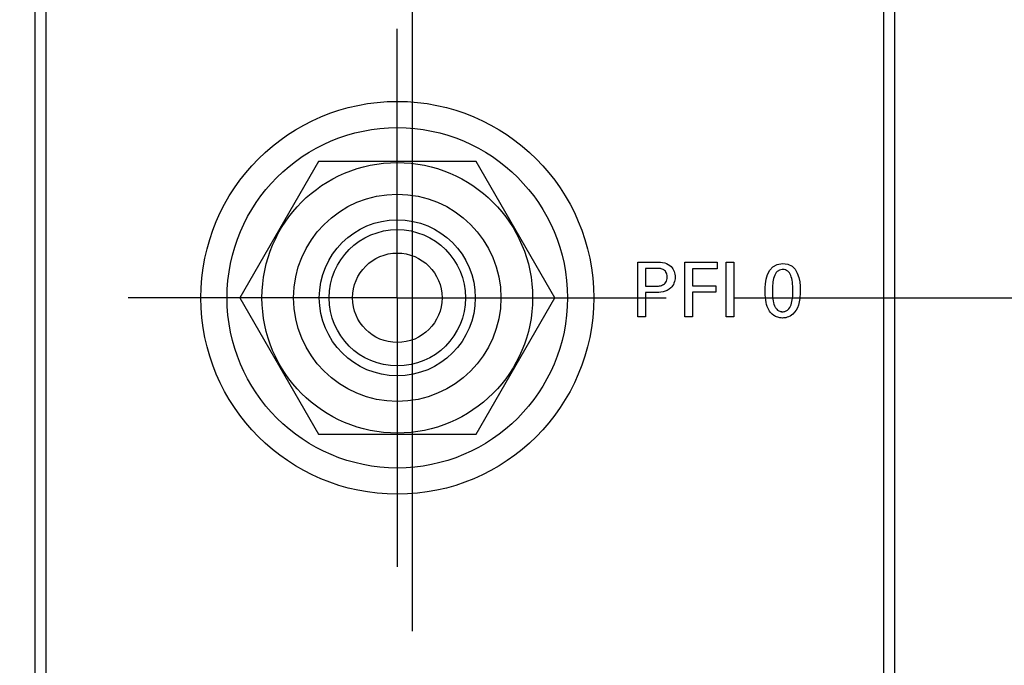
# Model space of a CAD drawing. Header units: inches. Extents: x 0 to 34, y 0 to 22.
# Tile 50 of 84: x 10.367 to 11.269, y 16.364 to 16.956. Entities that reach past the tile are written whole.
import ezdxf

# ---------------------------------------------------------------- set-up
doc = ezdxf.new("R2010")
doc.units = ezdxf.units.IN
doc.header["$LTSCALE"] = 1.87
doc.header["$MEASUREMENT"] = 0
doc.linetypes.add('CENTER', pattern=[0.6, 0.375, -0.075, 0.075, -0.075])
doc.layers.get('0').update_dxf_attribs({"linetype": 'CONTINUOUS'})
for name, color, linetype in [('DATUMCURVES', 7, 'CONTINUOUS'), ('DEFAULT_1', 7, 'CENTER'), ('DIMENSIONS', 7, 'CONTINUOUS')]:
    doc.layers.add(name, color=color, linetype=linetype)
doc.styles.get("Standard").update_dxf_attribs({"font": 'txt', "width": 0.8})
doc.dimstyles.new('DIMSTYLE_1', dxfattribs={"dimtxt": 0.125, "dimasz": 0.18, "dimexe": 0.18, "dimexo": 0.0625, "dimgap": 0.09, "dimtad": 0, "dimtih": 1, "dimtoh": 1, "dimdec": 3, "dimzin": 4, "dimdsep": 46, "dimtxsty": 'STANDARD', "dimblk": '_FILLED', "dimblk1": '_FILLED', "dimblk2": '_FILLED', "dimcen": 0.09, "dimadec": 0, "dimazin": 0, "dimtp": 0.005, "dimtm": 0.005, "dimtfac": 1, "dimtdec": 3, "dimtofl": 0, "dimtmove": 0, "dimatfit": 3, "dimldrblk": '_FILLED', "dimfxl": 1, "dimtolj": 1, "dimtzin": 4, "dimarcsym": 0})

# ---------------------------------------------------------------- blocks, each defined once
blk = doc.blocks.new('_FILLED')
at = {"color": 0, "linetype": 'BYBLOCK'}
blk.add_solid([(0, 0), (-1, 0.1736), (-1, -0.1736)], dxfattribs=at)
blk = doc.blocks.new('*D3')
at = {"layer": 'DIMENSIONS', "color": 2, "linetype": 'CONTINUOUS'}
for p, q in [((10.72651, 16.39551), (10.72651, 18.32886)), ((11.16856, 17.58422), (11.16856, 18.32886)), ((10.72651, 18.20386), (10.36651, 18.20386)), ((11.16856, 18.20386), (11.37054, 18.20386))]:
    blk.add_line(p, q, dxfattribs=at)
at = {"layer": 'DIMENSIONS', "color": 2, "linetype": 'CONTINUOUS', "xscale": 0.18, "yscale": 0.18, "zscale": 0.18}
blk.add_blockref('_FILLED', (10.72651, 18.20386), dxfattribs=at)
at = {"layer": 'DIMENSIONS', "color": 2, "linetype": 'CONTINUOUS', "xscale": 0.18, "yscale": 0.18, "zscale": 0.18, "rotation": 180}
blk.add_blockref('_FILLED', (11.16856, 18.20386), dxfattribs=at)
at = {"layer": 'DIMENSIONS', "color": 2, "linetype": 'CONTINUOUS', "width": 0.8}
for s, p in [('[', (11.95804, 18.14136)), (']', (12.55804, 18.14136)), ('.442', (11.43304, 18.14136)), ('11.23', (12.05804, 18.14136))]:
    blk.add_text(s, height=0.125, dxfattribs=at).set_placement(p)
blk = doc.blocks.new('*D5')
at = {"layer": 'DIMENSIONS', "color": 2, "linetype": 'CONTINUOUS'}
for p, q in [((11.23106, 17.52172), (11.98341, 17.52172)), ((11.85841, 17.52172), (11.85841, 17.25107)), ((11.85841, 16.70107), (11.85841, 17.00107)), ((11.02156, 16.70107), (11.98341, 16.70107))]:
    blk.add_line(p, q, dxfattribs=at)
at = {"layer": 'DIMENSIONS', "color": 2, "linetype": 'CONTINUOUS', "xscale": 0.18, "yscale": 0.18, "zscale": 0.18}
for p, rotation in [((11.85841, 17.52172), 90), ((11.85841, 16.70107), 270)]:
    blk.add_blockref('_FILLED', p, dxfattribs=dict(at, rotation=rotation))
at = {"layer": 'DIMENSIONS', "color": 2, "linetype": 'CONTINUOUS', "width": 0.8}
for s, p in [('[', (11.77091, 17.06357)), (']', (12.37091, 17.06357)), ('.821', (11.24591, 17.06357)), ('20.84', (11.87091, 17.06357))]:
    blk.add_text(s, height=0.125, dxfattribs=at).set_placement(p)
blk = doc.blocks.new('*D6')
at = {"layer": 'DIMENSIONS', "color": 2, "linetype": 'CONTINUOUS'}
for p, q in [((12.60306, 16.70107), (12.60306, 17.06107)), ((11.02156, 16.70107), (12.72806, 16.70107)), ((10.99251, 16.12951), (12.72806, 16.12951)), ((12.60306, 16.12951), (12.60306, 15.87861)), ((12.60306, 15.87861), (12.72056, 15.87861))]:
    blk.add_line(p, q, dxfattribs=at)
at = {"layer": 'DIMENSIONS', "color": 2, "linetype": 'CONTINUOUS', "xscale": 0.18, "yscale": 0.18, "zscale": 0.18}
for p, rotation in [((12.60306, 16.70107), 270), ((12.60306, 16.12951), 90)]:
    blk.add_blockref('_FILLED', p, dxfattribs=dict(at, rotation=rotation))
at = {"layer": 'DIMENSIONS', "color": 2, "linetype": 'CONTINUOUS', "width": 0.8}
for s, p in [('[', (13.30806, 15.81611)), (']', (13.90806, 15.81611)), ('.572', (12.78306, 15.81611)), ('14.52', (13.40806, 15.81611))]:
    blk.add_text(s, height=0.125, dxfattribs=at).set_placement(p)

msp = doc.modelspace()

# ---------------------------------------------------------------- linework, layer by layer
at = {"color": 7, "linetype": 'CONTINUOUS'}
for p, q in [((10.38056, 12.38381), (10.38056, 17.52172)), ((11.16856, 12.38381), (11.16856, 17.52172)), ((10.39056, 17.49172), (10.39056, 13.42172)), ((11.15856, 13.42172), (11.15856, 17.49172)), ((10.64039, 16.82607), (10.56822, 16.70107)), ((10.78473, 16.82607), (10.64039, 16.82607)), ((10.8569, 16.70107), (10.78473, 16.82607)), ((10.56822, 16.70107), (10.64039, 16.57607)), ((10.78473, 16.57607), (10.8569, 16.70107)), ((10.64039, 16.57607), (10.78473, 16.57607))]:
    msp.add_line(p, q, dxfattribs=at)
for radius in [0.18, 0.156, 0.124, 0.095, 0.0715, 0.0625, 0.041]:
    msp.add_circle((10.71256, 16.70107), radius, dxfattribs=at)
at = {"layer": 'DATUMCURVES', "color": 40, "linetype": 'CONTINUOUS'}
for points, knots in [([(10.93299, 16.68352, 2.75359), (10.93299, 16.68613, 2.75359), (10.93299, 16.70284, 2.75359), (10.93299, 16.71955, 2.75359), (10.93299, 16.73365, 2.75359)], [0, 0, 0, 0, 0.15625, 1, 1, 1, 1]), ([(10.93299, 16.73365, 2.75359), (10.93386, 16.73365, 2.75359), (10.93947, 16.73365, 2.75359), (10.94507, 16.73365, 2.75359), (10.94979, 16.73365, 2.75359)], [0, 0, 0, 0, 0.15625, 1, 1, 1, 1]), ([(10.93299, 16.68351, 2.75359), (10.93299, 16.68612, 2.75359), (10.93299, 16.70283, 2.75359), (10.93299, 16.71955, 2.75359), (10.93299, 16.73365, 2.75359)], [0, 0, 0, 0, 0.15625, 1, 1, 1, 1]), ([(10.93299, 16.73365, 2.75359), (10.93386, 16.73365, 2.75359), (10.93947, 16.73365, 2.75359), (10.94507, 16.73365, 2.75359), (10.94979, 16.73365, 2.75359)], [0, 0, 0, 0, 0.15625, 1, 1, 1, 1]), ([(10.94979, 16.73365, 2.75359), (10.95242, 16.73365, 2.75359), (10.9574, 16.73378, 2.75359), (10.96348, 16.73034, 2.75359), (10.9666, 16.72527, 2.75359), (10.96779, 16.71822, 2.75359), (10.96362, 16.70694, 2.75359), (10.9533, 16.70581, 2.75359), (10.94806, 16.70581, 2.75359)], [0, 0, 0, 0, 0.152849, 0.28371, 0.38501, 0.489469, 0.694495, 1, 1, 1, 1]), ([(10.94979, 16.73365, 2.75359), (10.95242, 16.73365, 2.75359), (10.9574, 16.73378, 2.75359), (10.96348, 16.73033, 2.75359), (10.9666, 16.72526, 2.75359), (10.96779, 16.71822, 2.75359), (10.96362, 16.70694, 2.75359), (10.9533, 16.7058, 2.75359), (10.94806, 16.7058, 2.75359)], [0, 0, 0, 0, 0.15285, 0.283712, 0.385055, 0.489466, 0.694493, 1, 1, 1, 1]), ([(10.9759, 16.68352, 2.75359), (10.9759, 16.68613, 2.75359), (10.9759, 16.70284, 2.75359), (10.9759, 16.71955, 2.75359), (10.9759, 16.73365, 2.75359)], [0, 0, 0, 0, 0.15625, 1, 1, 1, 1]), ([(10.9759, 16.73365, 2.75359), (10.97746, 16.73365, 2.75359), (10.98741, 16.73365, 2.75359), (10.99736, 16.73365, 2.75359), (11.00576, 16.73365, 2.75359)], [0, 0, 0, 0, 0.15625, 1, 1, 1, 1]), ([(10.9759, 16.68351, 2.75359), (10.9759, 16.68612, 2.75359), (10.9759, 16.70283, 2.75359), (10.9759, 16.71955, 2.75359), (10.9759, 16.73365, 2.75359)], [0, 0, 0, 0, 0.15625, 1, 1, 1, 1]), ([(10.9759, 16.73365, 2.75359), (10.97746, 16.73365, 2.75359), (10.98741, 16.73365, 2.75359), (10.99736, 16.73365, 2.75359), (11.00576, 16.73365, 2.75359)], [0, 0, 0, 0, 0.15625, 1, 1, 1, 1]), ([(11.00576, 16.73365, 2.75359), (11.00576, 16.73335, 2.75359), (11.00576, 16.73138, 2.75359), (11.00576, 16.72941, 2.75359), (11.00576, 16.72775, 2.75359)], [0, 0, 0, 0, 0.15625, 1, 1, 1, 1]), ([(11.00576, 16.73365, 2.75359), (11.00576, 16.73334, 2.75359), (11.00576, 16.73137, 2.75359), (11.00576, 16.72941, 2.75359), (11.00576, 16.72775, 2.75359)], [0, 0, 0, 0, 0.15625, 1, 1, 1, 1]), ([(11.01403, 16.68352, 2.75359), (11.01403, 16.68613, 2.75359), (11.01403, 16.70284, 2.75359), (11.01403, 16.71955, 2.75359), (11.01403, 16.73365, 2.75359)], [0, 0, 0, 0, 0.15625, 1, 1, 1, 1]), ([(11.01403, 16.73365, 2.75359), (11.01439, 16.73365, 2.75359), (11.01671, 16.73365, 2.75359), (11.01902, 16.73365, 2.75359), (11.02097, 16.73365, 2.75359)], [0, 0, 0, 0, 0.15625, 1, 1, 1, 1]), ([(11.01403, 16.68351, 2.75359), (11.01403, 16.68612, 2.75359), (11.01403, 16.70283, 2.75359), (11.01403, 16.71955, 2.75359), (11.01403, 16.73365, 2.75359)], [0, 0, 0, 0, 0.15625, 1, 1, 1, 1]), ([(11.01403, 16.73365, 2.75359), (11.01439, 16.73365, 2.75359), (11.01671, 16.73365, 2.75359), (11.01902, 16.73365, 2.75359), (11.02097, 16.73365, 2.75359)], [0, 0, 0, 0, 0.15625, 1, 1, 1, 1]), ([(11.02097, 16.73365, 2.75359), (11.02097, 16.73104, 2.75359), (11.02097, 16.71433, 2.75359), (11.02097, 16.69762, 2.75359), (11.02097, 16.68352, 2.75359)], [0, 0, 0, 0, 0.15625, 1, 1, 1, 1]), ([(11.02097, 16.73365, 2.75359), (11.02097, 16.73103, 2.75359), (11.02097, 16.71432, 2.75359), (11.02097, 16.69761, 2.75359), (11.02097, 16.68351, 2.75359)], [0, 0, 0, 0, 0.15625, 1, 1, 1, 1]), ([(10.93993, 16.72803, 2.75359), (10.93993, 16.72718, 2.75359), (10.93993, 16.72171, 2.75359), (10.93993, 16.71625, 2.75359), (10.93993, 16.71164, 2.75359)], [0, 0, 0, 0, 0.15625, 1, 1, 1, 1]), ([(10.94965, 16.72803, 2.75359), (10.94914, 16.72803, 2.75359), (10.9459, 16.72803, 2.75359), (10.94266, 16.72803, 2.75359), (10.93993, 16.72803, 2.75359)], [0, 0, 0, 0, 0.15625, 1, 1, 1, 1]), ([(10.93993, 16.72802, 2.75359), (10.93993, 16.72717, 2.75359), (10.93993, 16.72171, 2.75359), (10.93993, 16.71624, 2.75359), (10.93993, 16.71163, 2.75359)], [0, 0, 0, 0, 0.15625, 1, 1, 1, 1]), ([(10.94965, 16.72802, 2.75359), (10.94914, 16.72802, 2.75359), (10.9459, 16.72802, 2.75359), (10.94266, 16.72802, 2.75359), (10.93993, 16.72802, 2.75359)], [0, 0, 0, 0, 0.15625, 1, 1, 1, 1]), ([(10.94819, 16.71164, 2.75359), (10.94944, 16.71164, 2.75359), (10.95199, 16.71171, 2.75359), (10.95582, 16.71253, 2.75359), (10.95855, 16.7148, 2.75359), (10.95963, 16.7176, 2.75359), (10.95987, 16.72014, 2.75359), (10.95965, 16.72263, 2.75359), (10.95866, 16.72524, 2.75359), (10.95621, 16.72732, 2.75359), (10.95286, 16.728, 2.75359), (10.95068, 16.72803, 2.75359), (10.94965, 16.72803, 2.75359)], [0, 0, 0, 0, 0.119909, 0.244777, 0.368587, 0.440309, 0.527884, 0.611191, 0.678326, 0.790852, 0.900407, 1, 1, 1, 1]), ([(10.94819, 16.71163, 2.75359), (10.94944, 16.71163, 2.75359), (10.95199, 16.7117, 2.75359), (10.95582, 16.71252, 2.75359), (10.95855, 16.71479, 2.75359), (10.95963, 16.7176, 2.75359), (10.95987, 16.72013, 2.75359), (10.95965, 16.72262, 2.75359), (10.95866, 16.72523, 2.75359), (10.95621, 16.72731, 2.75359), (10.95286, 16.72799, 2.75359), (10.95068, 16.72802, 2.75359), (10.94965, 16.72802, 2.75359)], [0, 0, 0, 0, 0.119909, 0.244777, 0.368587, 0.440309, 0.527884, 0.611191, 0.678326, 0.790852, 0.900407, 1, 1, 1, 1]), ([(10.98298, 16.72775, 2.75359), (10.98298, 16.72694, 2.75359), (10.98298, 16.72173, 2.75359), (10.98298, 16.71652, 2.75359), (10.98298, 16.71213, 2.75359)], [0, 0, 0, 0, 0.15625, 1, 1, 1, 1]), ([(11.00576, 16.72775, 2.75359), (11.00457, 16.72775, 2.75359), (10.99698, 16.72775, 2.75359), (10.98939, 16.72775, 2.75359), (10.98298, 16.72775, 2.75359)], [0, 0, 0, 0, 0.15625, 1, 1, 1, 1]), ([(10.98298, 16.72775, 2.75359), (10.98298, 16.72693, 2.75359), (10.98298, 16.72172, 2.75359), (10.98298, 16.71652, 2.75359), (10.98298, 16.71212, 2.75359)], [0, 0, 0, 0, 0.15625, 1, 1, 1, 1]), ([(11.00576, 16.72775, 2.75359), (11.00457, 16.72775, 2.75359), (10.99698, 16.72775, 2.75359), (10.98939, 16.72775, 2.75359), (10.98298, 16.72775, 2.75359)], [0, 0, 0, 0, 0.15625, 1, 1, 1, 1]), ([(11.06527, 16.72697, 2.75359), (11.06445, 16.72692, 2.75359), (11.06269, 16.72656, 2.75359), (11.05992, 16.72478, 2.75359), (11.05758, 16.72066, 2.75359), (11.05639, 16.71409, 2.75359), (11.05615, 16.70667, 2.75359), (11.05652, 16.69957, 2.75359), (11.05773, 16.6945, 2.75359), (11.05939, 16.69142, 2.75359), (11.061, 16.68968, 2.75359), (11.06273, 16.68876, 2.75359), (11.06407, 16.68842, 2.75359), (11.065, 16.68833, 2.75359), (11.06528, 16.6883, 2.75359), (11.06563, 16.68831, 2.75359)], [0, 0, 0, 0, 0.046899, 0.103179, 0.215738, 0.328296, 0.440855, 0.580641, 0.720427, 0.790321, 0.860214, 0.930107, 0.965053, 0.982527, 1, 1, 1, 1]), ([(11.06527, 16.72696, 2.75359), (11.06445, 16.72692, 2.75359), (11.06269, 16.72656, 2.75359), (11.05992, 16.72477, 2.75359), (11.05758, 16.72066, 2.75359), (11.05639, 16.71408, 2.75359), (11.05615, 16.70666, 2.75359), (11.05652, 16.69957, 2.75359), (11.05773, 16.69449, 2.75359), (11.05939, 16.69141, 2.75359), (11.061, 16.68967, 2.75359), (11.06273, 16.68875, 2.75359), (11.06407, 16.68841, 2.75359), (11.065, 16.68832, 2.75359), (11.06528, 16.68829, 2.75359), (11.06563, 16.6883, 2.75359)], [0, 0, 0, 0, 0.046899, 0.103179, 0.215738, 0.328296, 0.440855, 0.580641, 0.720427, 0.790321, 0.860214, 0.930107, 0.965053, 0.982527, 1, 1, 1, 1]), ([(11.06563, 16.68831, 2.75359), (11.06598, 16.68832, 2.75359), (11.06715, 16.68839, 2.75359), (11.06876, 16.68887, 2.75359), (11.07133, 16.69042, 2.75359), (11.07361, 16.69439, 2.75359), (11.07488, 16.70077, 2.75359), (11.07517, 16.70837, 2.75359), (11.07481, 16.71568, 2.75359), (11.07338, 16.72191, 2.75359), (11.07103, 16.72531, 2.75359), (11.06836, 16.72674, 2.75359), (11.06645, 16.72701, 2.75359), (11.06543, 16.72698, 2.75359), (11.06527, 16.72697, 2.75359)], [0, 0, 0, 0, 0.026363, 0.052725, 0.10545, 0.2109, 0.31635, 0.4218, 0.562962, 0.704123, 0.845284, 0.915865, 0.986445, 1, 1, 1, 1]), ([(11.06563, 16.6883, 2.75359), (11.06598, 16.68831, 2.75359), (11.06715, 16.68838, 2.75359), (11.06876, 16.68886, 2.75359), (11.07133, 16.69041, 2.75359), (11.07361, 16.69439, 2.75359), (11.07488, 16.70077, 2.75359), (11.07517, 16.70836, 2.75359), (11.07481, 16.71567, 2.75359), (11.07338, 16.72191, 2.75359), (11.07103, 16.7253, 2.75359), (11.06836, 16.72673, 2.75359), (11.06645, 16.72701, 2.75359), (11.06543, 16.72697, 2.75359), (11.06527, 16.72696, 2.75359)], [0, 0, 0, 0, 0.026363, 0.052725, 0.10545, 0.2109, 0.31635, 0.4218, 0.562962, 0.704123, 0.845284, 0.915865, 0.986445, 1, 1, 1, 1]), ([(10.93993, 16.71164, 2.75359), (10.94036, 16.71164, 2.75359), (10.94312, 16.71164, 2.75359), (10.94587, 16.71164, 2.75359), (10.94819, 16.71164, 2.75359)], [0, 0, 0, 0, 0.15625, 1, 1, 1, 1]), ([(10.93993, 16.71163, 2.75359), (10.94036, 16.71163, 2.75359), (10.94312, 16.71163, 2.75359), (10.94587, 16.71163, 2.75359), (10.94819, 16.71163, 2.75359)], [0, 0, 0, 0, 0.15625, 1, 1, 1, 1]), ([(10.98298, 16.71213, 2.75359), (10.9841, 16.71213, 2.75359), (10.99125, 16.71213, 2.75359), (10.99841, 16.71213, 2.75359), (11.00444, 16.71213, 2.75359)], [0, 0, 0, 0, 0.15625, 1, 1, 1, 1]), ([(10.98298, 16.71212, 2.75359), (10.9841, 16.71212, 2.75359), (10.99125, 16.71212, 2.75359), (10.99841, 16.71212, 2.75359), (11.00444, 16.71212, 2.75359)], [0, 0, 0, 0, 0.15625, 1, 1, 1, 1]), ([(11.00444, 16.71213, 2.75359), (11.00444, 16.71182, 2.75359), (11.00444, 16.70988, 2.75359), (11.00444, 16.70794, 2.75359), (11.00444, 16.7063, 2.75359)], [0, 0, 0, 0, 0.15625, 1, 1, 1, 1]), ([(11.00444, 16.71212, 2.75359), (11.00444, 16.71182, 2.75359), (11.00444, 16.70987, 2.75359), (11.00444, 16.70793, 2.75359), (11.00444, 16.70629, 2.75359)], [0, 0, 0, 0, 0.15625, 1, 1, 1, 1]), ([(10.93993, 16.70581, 2.75359), (10.93993, 16.70465, 2.75359), (10.93993, 16.69722, 2.75359), (10.93993, 16.68979, 2.75359), (10.93993, 16.68352, 2.75359)], [0, 0, 0, 0, 0.15625, 1, 1, 1, 1]), ([(10.94806, 16.70581, 2.75359), (10.94763, 16.70581, 2.75359), (10.94493, 16.70581, 2.75359), (10.94222, 16.70581, 2.75359), (10.93993, 16.70581, 2.75359)], [0, 0, 0, 0, 0.15625, 1, 1, 1, 1]), ([(10.93993, 16.7058, 2.75359), (10.93993, 16.70464, 2.75359), (10.93993, 16.69721, 2.75359), (10.93993, 16.68978, 2.75359), (10.93993, 16.68351, 2.75359)], [0, 0, 0, 0, 0.15625, 1, 1, 1, 1]), ([(10.94806, 16.7058, 2.75359), (10.94763, 16.7058, 2.75359), (10.94493, 16.7058, 2.75359), (10.94222, 16.7058, 2.75359), (10.93993, 16.7058, 2.75359)], [0, 0, 0, 0, 0.15625, 1, 1, 1, 1]), ([(10.98298, 16.7063, 2.75359), (10.98298, 16.70511, 2.75359), (10.98298, 16.69752, 2.75359), (10.98298, 16.68992, 2.75359), (10.98298, 16.68352, 2.75359)], [0, 0, 0, 0, 0.15625, 1, 1, 1, 1]), ([(11.00444, 16.7063, 2.75359), (11.00332, 16.7063, 2.75359), (10.99617, 16.7063, 2.75359), (10.98902, 16.7063, 2.75359), (10.98298, 16.7063, 2.75359)], [0, 0, 0, 0, 0.15625, 1, 1, 1, 1]), ([(10.98298, 16.70629, 2.75359), (10.98298, 16.7051, 2.75359), (10.98298, 16.69751, 2.75359), (10.98298, 16.68992, 2.75359), (10.98298, 16.68351, 2.75359)], [0, 0, 0, 0, 0.15625, 1, 1, 1, 1]), ([(11.00444, 16.70629, 2.75359), (11.00332, 16.70629, 2.75359), (10.99617, 16.70629, 2.75359), (10.98902, 16.70629, 2.75359), (10.98298, 16.70629, 2.75359)], [0, 0, 0, 0, 0.15625, 1, 1, 1, 1]), ([(11.08181, 16.7081, 2.75359), (11.08181, 16.70241, 2.75359), (11.08069, 16.69359, 2.75359), (11.07594, 16.68602, 2.75359), (11.06964, 16.68273, 2.75359), (11.06564, 16.68247, 2.75359), (11.06326, 16.68266, 2.75359), (11.06039, 16.68332, 2.75359), (11.05618, 16.68542, 2.75359), (11.05374, 16.68841, 2.75359), (11.0527, 16.69053, 2.75359)], [0, 0, 0, 0, 0.122086, 0.244173, 0.339097, 0.434022, 0.504769, 0.575516, 0.717011, 1, 1, 1, 1]), ([(11.08181, 16.70809, 2.75359), (11.08181, 16.7024, 2.75359), (11.08069, 16.69358, 2.75359), (11.07594, 16.68601, 2.75359), (11.06964, 16.68273, 2.75359), (11.06564, 16.68246, 2.75359), (11.06326, 16.68266, 2.75359), (11.06039, 16.68331, 2.75359), (11.05618, 16.68541, 2.75359), (11.05374, 16.68841, 2.75359), (11.0527, 16.69052, 2.75359)], [0, 0, 0, 0, 0.122101, 0.244202, 0.339123, 0.434043, 0.504788, 0.575533, 0.717022, 1, 1, 1, 1]), ([(10.93993, 16.68352, 2.75359), (10.93957, 16.68352, 2.75359), (10.93726, 16.68352, 2.75359), (10.93494, 16.68352, 2.75359), (10.93299, 16.68352, 2.75359)], [0, 0, 0, 0, 0.15625, 1, 1, 1, 1]), ([(10.93993, 16.68351, 2.75359), (10.93957, 16.68351, 2.75359), (10.93726, 16.68351, 2.75359), (10.93494, 16.68351, 2.75359), (10.93299, 16.68351, 2.75359)], [0, 0, 0, 0, 0.15625, 1, 1, 1, 1]), ([(10.98298, 16.68352, 2.75359), (10.98262, 16.68352, 2.75359), (10.98025, 16.68352, 2.75359), (10.97789, 16.68352, 2.75359), (10.9759, 16.68352, 2.75359)], [0, 0, 0, 0, 0.15625, 1, 1, 1, 1]), ([(10.98298, 16.68351, 2.75359), (10.98262, 16.68351, 2.75359), (10.98025, 16.68351, 2.75359), (10.97789, 16.68351, 2.75359), (10.9759, 16.68351, 2.75359)], [0, 0, 0, 0, 0.15625, 1, 1, 1, 1]), ([(11.02097, 16.68352, 2.75359), (11.02061, 16.68352, 2.75359), (11.0183, 16.68352, 2.75359), (11.01598, 16.68352, 2.75359), (11.01403, 16.68352, 2.75359)], [0, 0, 0, 0, 0.15625, 1, 1, 1, 1]), ([(11.02097, 16.68351, 2.75359), (11.02061, 16.68351, 2.75359), (11.0183, 16.68351, 2.75359), (11.01598, 16.68351, 2.75359), (11.01403, 16.68351, 2.75359)], [0, 0, 0, 0, 0.15625, 1, 1, 1, 1])]:
    msp.add_open_spline(points, degree=3, knots=knots, dxfattribs=at)
for points in [[(11.04958, 16.70699, 2.75359), (11.04958, 16.71414, 2.75359), (11.05041, 16.73254, 2.75359), (11.06569, 16.73254, 2.75359)], [(11.04958, 16.70698, 2.75359), (11.04958, 16.71414, 2.75359), (11.05041, 16.73253, 2.75359), (11.06569, 16.73253, 2.75359)], [(11.06569, 16.73254, 2.75359), (11.08007, 16.73254, 2.75359), (11.08181, 16.71713, 2.75359), (11.08181, 16.7081, 2.75359)], [(11.06569, 16.73253, 2.75359), (11.08007, 16.73253, 2.75359), (11.08181, 16.71712, 2.75359), (11.08181, 16.70809, 2.75359)], [(11.0527, 16.69053, 2.75359), (11.05111, 16.69372, 2.75359), (11.04958, 16.69837, 2.75359), (11.04958, 16.70699, 2.75359)], [(11.0527, 16.69052, 2.75359), (11.05111, 16.69372, 2.75359), (11.04958, 16.69837, 2.75359), (11.04958, 16.70698, 2.75359)]]:
    msp.add_open_spline(points, degree=3, dxfattribs=at)
at = {"layer": 'DEFAULT_1', "color": 7, "linetype": 'CENTER'}
for q in [(10.71256, 16.94757), (10.46606, 16.70107), (10.71256, 16.45457), (10.95906, 16.70107)]:
    msp.add_line((10.71256, 16.70107), q, dxfattribs=at)

# ---------------------------------------------------------------- dimensions: what is measured, and where the dimension line sits
at = {"layer": 'DIMENSIONS', "color": 2, "linetype": 'CONTINUOUS'}
dim = msp.add_linear_dim(base=(11.16856, 18.20386), p1=(10.72651, 16.39551), p2=(11.16856, 17.58422), dimstyle='DIMSTYLE_1', dxfattribs=at)
dim.commit()
dim.dimension.update_dxf_attribs({"geometry": '*D3', "text_midpoint": (12.04554, 18.20386), "dimtype": 160})
for base, p1, p2, picture, middle in [((11.85841, 17.52172), (11.02156, 16.70107), (11.23106, 17.52172), '*D5', (11.85841, 17.12607)), ((12.60306, 16.70107), (10.99251, 16.12951), (11.02156, 16.70107), '*D6', (13.39556, 15.87861))]:
    dim = msp.add_linear_dim(base=base, p1=p1, p2=p2, angle=90, dimstyle='DIMSTYLE_1', dxfattribs=at)
    dim.commit()
    dim.dimension.update_dxf_attribs({"geometry": picture, "text_midpoint": middle, "dimtype": 160})

doc.saveas('drawing.dxf')
